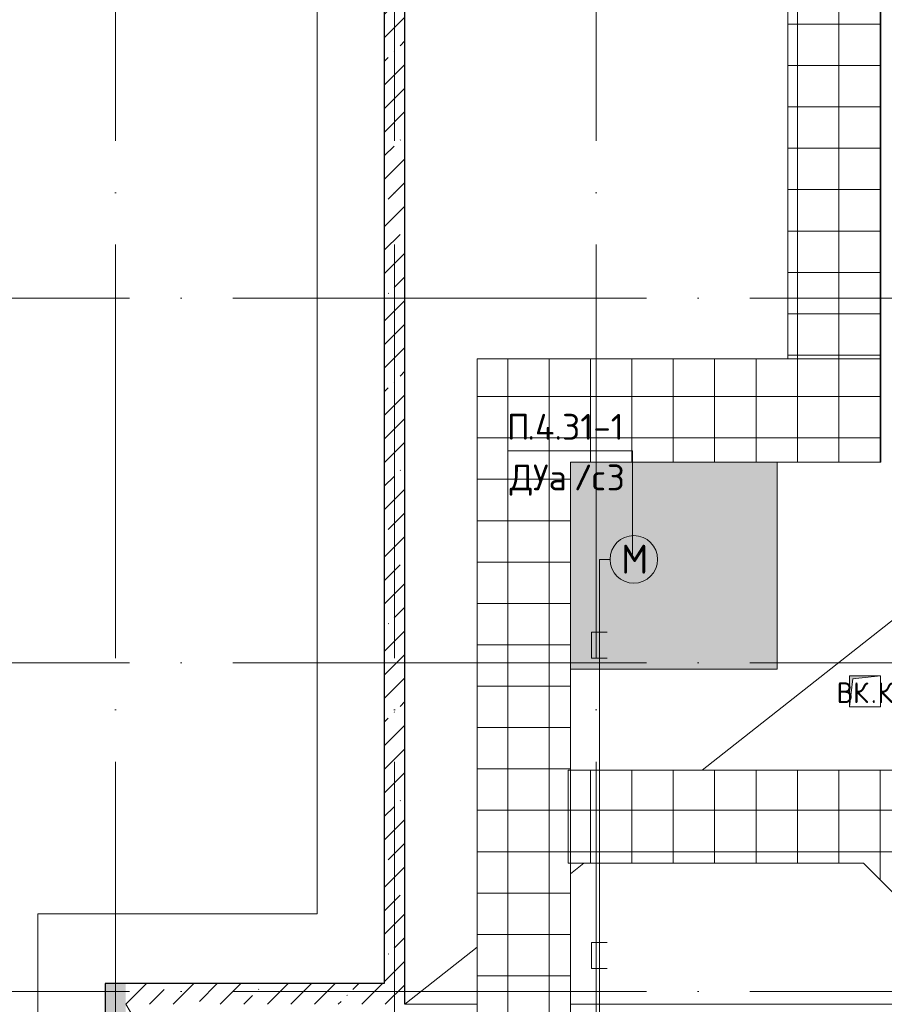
# Model space of a CAD drawing. Header units: millimetres. Extents: x -30540 to 143646, y -11730 to 123410.
# Tile 74 of 114: x 85680 to 94041, y 36525 to 46043. Entities that reach past the tile are written whole.
import ezdxf

# ---------------------------------------------------------------- set-up
doc = ezdxf.new("R2010")
doc.units = ezdxf.units.MM
doc.linetypes.add('ADSK_Линия сетки', pattern=[5000, 4000, -500, 0, -500])
for name, color, linetype, lineweight in [('A-____-NOTE-TEXT', 7, 'Continuous', 18), ('A-DETL-____-THIN', 7, 'Continuous', 9), ('A-FLOR-____-OTLN', 7, 'Continuous', 18), ('A-FLOR-____-PATT', 7, 'Continuous', 18), ('A-ROOF-____-OTLN', 7, 'Continuous', 18), ('A-ROOF-____-PATT', 7, 'Continuous', 18), ('A-WALL-____-MCUT', 7, 'Continuous', 40), ('A-WALL-____-PATT', 7, 'Continuous', 40), ('G-____-____-TEXT', 7, 'Continuous', 9), ('M-EQPM-____-OTLN', 7, 'Continuous', 18), ('S-GRID-____-OTLN', 7, 'Continuous', 9)]:
    doc.layers.add(name, color=color, linetype=linetype, lineweight=lineweight)
doc.layers.add('A-DETL-____-OTLN', color=7, linetype='Continuous', lineweight=9, true_color=0x00a600)
doc.styles.add('GOST Common', font='GOST_Common.ttf', dxfattribs={"height": 200})
doc.styles.add('GOST Common_1', font='GOST_Common.ttf', dxfattribs={"height": 280})
doc.styles.add('ISOCPEUR', font='isocpeur.ttf', dxfattribs={"height": 250})
pattern_1 = [(45, (0, 0), (-228.0985, 228.0985), []), (45, (228.1, 0), (-228.0985, 228.0985), [403.225, -80.645, 6.706, -73.939])]
pattern_2 = [(0, (0, 0), (0, 400), []), (90, (0, 0), (-400, 2e-14), [])]

# ---------------------------------------------------------------- blocks, each defined once
blk = doc.blocks.new('АР_Канал вертикальный прямоугольный - ВК_К-5757473-Кровля')
at = {"layer": 'M-EQPM-____-OTLN', "lineweight": 13, "true_color": 0xe2e2e2}
blk.add_hatch(color=254, dxfattribs=at).paths.add_polyline_path([(-150, -150), (-120, 120), (150, 150), (-150, 150), (-150, 118.3)])
at = {"layer": 'M-EQPM-____-OTLN', "color": 253, "lineweight": 13, "true_color": 0xaaaaaa}
for p, q in [((150, 150), (-150, 150)), ((-150, 150), (-150, -150)), ((150, 150), (-150, 150)), ((-150, 150), (-150, -150)), ((-150, -150), (-150, 150)), ((-150, 150), (150, 150)), ((-150, -150), (-120, 120)), ((-150, -150), (-120, 120)), ((-120, 120), (150, 150)), ((-120, 120), (150, 150)), ((150, -150), (150, 150)), ((150, 150), (150, -150)), ((-150, -150), (150, -150)), ((150, -150), (-150, -150))]:
    blk.add_line(p, q, dxfattribs=at)
blk = doc.blocks.new('Наметкина 10_РД_АР_К4_отсоединено_rvt-1-Кровля')
at = {"layer": 'A-FLOR-____-PATT', "lineweight": 5, "true_color": 0xf2f2f2}
blk.add_hatch(color=7, dxfattribs=at).paths.add_polyline_path([(93005.3, 39765), (93005.3, 41765), (91005.3, 41765), (91005.3, 39765)])
at = {"layer": 'A-ROOF-____-PATT', "lineweight": 5, "true_color": 0xe4e4e4}
h = blk.add_hatch(dxfattribs=at)
h.set_pattern_fill('FP_22', color=254, style=0, pattern_type=2)
h.set_pattern_definition(pattern_2)
h.paths.add_polyline_path([(94007.7, 42765), (94007.7, 49720), (95705.3, 49720), (95705.3, 53488.5), (95663.8, 53488.5), (95663.8, 54991.5), (95705.3, 54991.5), (95705.3, 55000), (98885.3, 55000), (98885.3, 49870), (99463.8, 49870), (99463.8, 49891.5), (101155.3, 49891.5), (101155.3, 52300), (99785.3, 52300), (99785.3, 53488.5), (99653.8, 53488.5), (99653.8, 54991.5), (99785.3, 54991.5), (99785.3, 55900), (94805.3, 55900), (94805.3, 50620), (93107.7, 50620), (93107.7, 42765), (93164, 42765)])
h = blk.add_hatch(dxfattribs=at)
h.set_pattern_fill('FP_22', color=254, style=0, pattern_type=2)
h.set_pattern_definition(pattern_2)
h.paths.add_polyline_path([(100274.1, 36575), (100274.1, 36870), (102656.9, 36870), (102656.9, 36575), (103556.9, 36575), (103556.9, 44496.5), (101965.3, 44496.5), (101965.3, 48330), (101226.8, 48330), (101226.8, 48258.5), (101065.3, 48258.5), (101065.3, 43596.5), (102656.9, 43596.5), (102656.9, 37770), (95231.4, 37770), (94212.3, 38789.1), (90982.3, 38789.1), (90982.3, 37889.1), (93839.5, 37889.1), (94858.6, 36870), (99374.1, 36870), (99374.1, 36575)])
h = blk.add_hatch(dxfattribs=at)
h.set_pattern_fill('FP_22', color=254, style=0, pattern_type=2)
h.set_pattern_definition(pattern_2)
h.paths.add_polyline_path([(91005.3, 35825), (91005.3, 41765), (94007.7, 41765), (94007.7, 42765), (90105.3, 42765), (90105.3, 35825)])
at = {"layer": 'A-WALL-____-PATT', "lineweight": 5, "true_color": 0xcccccc}
h = blk.add_hatch(dxfattribs=at)
h.set_pattern_fill('FP_19', color=254, style=0, pattern_type=2)
h.set_pattern_definition(pattern_1)
h.paths.add_polyline_path([(89405.3, 36525), (89405.3, 56400), (89205.3, 56400), (89205.3, 36525)])
h = blk.add_hatch(dxfattribs=at)
h.set_pattern_fill('FP_19', color=254, style=0, pattern_type=2)
h.set_pattern_definition(pattern_1)
h.paths.add_polyline_path([(86505.3, -5350), (86705.3, -5350), (86705.3, 36725), (86505.3, 36725), (86505.3, -5146.7)])
h = blk.add_hatch(dxfattribs=at)
h.set_pattern_fill('FP_19', color=254, style=0, pattern_type=2)
h.set_pattern_definition(pattern_1)
h.paths.add_polyline_path([(89205.3, 36525), (89205.3, 36725), (86705.3, 36725), (86705.3, 36525)])
at = {"layer": 'A-FLOR-____-OTLN', "color": 254, "lineweight": 13, "true_color": 0xcccccc}
for p, q in [((88555.3, 57250), (88555.3, 37400)), ((93005.3, 41765), (91005.3, 41765)), ((91005.3, 41765), (91005.3, 39765)), ((93005.3, 39765), (93005.3, 41765)), ((91005.3, 39765), (93005.3, 39765)), ((88555.3, 37400), (85855.3, 37400)), ((85855.3, 37400), (85855.3, -6000))]:
    blk.add_line(p, q, dxfattribs=at)
at = {"layer": 'A-ROOF-____-OTLN', "color": 254, "lineweight": 13, "true_color": 0xcccccc}
for p, q in [((93107.7, 50620), (93107.7, 42765)), ((94007.7, 42765), (94007.7, 49720)), ((90105.3, 42765), (94007.7, 42765)), ((90105.3, 42765), (90105.3, 35825)), ((94007.7, 42765), (94007.7, 41765)), ((94007.7, 41765), (93005.3, 41765)), ((92278.4, 38789.1), (95283.8, 41157.5)), ((91005.3, 35825), (91005.3, 39765)), ((90982.3, 38789.1), (94212.3, 38789.1)), ((90982.3, 37889.1), (90982.3, 38789.1)), ((93839.5, 37889.1), (90982.3, 37889.1)), ((91005.3, 37785.9), (91136.3, 37889.1)), ((94858.6, 36870), (93839.5, 37889.1)), ((89405.3, 36525), (90105.3, 37076.6)), ((91025.3, 29414.8), (86705.3, 36525)), ((90105.3, 36525), (89405.3, 36525)), ((89405.3, 36525), (90105.3, 36525)), ((99375.8, 36525), (91005.3, 36525)), ((91005.3, 36525), (99375.8, 36525))]:
    blk.add_line(p, q, dxfattribs=at)
at = {"layer": 'A-WALL-____-MCUT', "color": 254, "lineweight": 30, "true_color": 0xcccccc}
for p, q in [((89205.3, 56400), (89205.3, 36725)), ((89405.3, 36525), (89405.3, 56400)), ((86705.3, 36725), (86505.3, 36725)), ((86505.3, 36725), (86505.3, -5350)), ((89205.3, 36725), (86705.3, 36725))]:
    blk.add_line(p, q, dxfattribs=at)
at = {"layer": 'M-EQPM-____-OTLN', "color": 253, "lineweight": 5, "true_color": 0xaaaaaa}
blk.add_blockref('АР_Канал вертикальный прямоугольный - ВК_К-5757473-Кровля', (93855.3, 39550), dxfattribs=at)
at = {"layer": 'A-____-NOTE-TEXT', "color": 253, "lineweight": 5, "true_color": 0xaaaaaa, "char_height": 200, "attachment_point": 1, "style": 'GOST Common'}
for s, insert, width in [('ВК', (93580.1, 39637.2), 400.844), ('\\fGOST Common|b0|i0|c204|p34|;К', (93977, 39637.2), 192.405), ('\\fGOST Common|b0|i0|c204|p34|;.', (93910.8, 39637.2), 80.169)]:
    blk.add_mtext(s, dxfattribs=dict(at, insert=insert, width=width))

msp = doc.modelspace()

# ---------------------------------------------------------------- linework, layer by layer
at = {"layer": 'A-____-NOTE-TEXT', "color": 1, "lineweight": 9, "true_color": 0xff0000}
msp.add_circle((91618.4, 40826.2), 230, dxfattribs=at)
at = {"layer": 'A-DETL-____-OTLN', "color": 1, "true_color": 0xff0000}
for p, q in [((91285.3, 23825), (91285.3, 40825)), ((91285.3, 40825), (91385.3, 40825)), ((91360.3, 40122), (91210.3, 40122)), ((91210.3, 40122), (91210.3, 39872)), ((91210.3, 39872), (91360.3, 39872)), ((91360.3, 37122), (91210.3, 37122)), ((91210.3, 37122), (91210.3, 36872)), ((91210.3, 36872), (91360.3, 36872))]:
    msp.add_line(p, q, dxfattribs=at)
at = {"layer": 'A-DETL-____-THIN'}
for q in [(90405.7, 41873.9), (91605.7, 40873.9)]:
    msp.add_line((91605.7, 41873.9), q, dxfattribs=at)
at = {"layer": 'S-GRID-____-OTLN', "color": 253, "linetype": 'ADSK_Линия сетки', "true_color": 0xaaaaaa}
for p, q in [((86605.3, -10130.4), (86605.3, 56550)), ((89305.3, -10130.4), (89305.3, 56550)), ((91255.3, -10130.4), (91255.3, 56550)), ((111741.6, 43350), (78589.2, 43350)), ((111741.6, 39825), (78589.2, 39825)), ((111741.6, 36650), (78589.2, 36650))]:
    msp.add_line(p, q, dxfattribs=at)

# ---------------------------------------------------------------- block references
at = {"lineweight": 5}
msp.add_blockref('Наметкина 10_РД_АР_К4_отсоединено_rvt-1-Кровля', (0, 0), dxfattribs=at)

# ---------------------------------------------------------------- texts
at = {"layer": 'A-____-NOTE-TEXT', "color": 1, "lineweight": 9, "true_color": 0xff0000, "insert": (91495.6, 40968.1), "char_height": 280, "width": 304.641, "attachment_point": 1, "style": 'GOST Common_1'}
msp.add_mtext('\\fGOST Common|b0|i0|c204|p34|;М', dxfattribs=at)
at = {"layer": 'G-____-____-TEXT', "char_height": 250, "attachment_point": 1, "style": 'ISOCPEUR'}
for s, insert, width in [('\\fISOCPEUR|b0|i0|c204|p34|;П', (90391.2, 42232.6), 240.506), ('.4.31-1', (90589.6, 42232.6), 1138.396), ('ДУа', (90417.6, 41743.2), 753.586), ('\\fISOCPEUR|b0|i0|c204|p34|;/', (91039.4, 41743.2), 208.439), ('\\fISOCPEUR|b0|i0|c204|p34|;3', (91356.9, 41743.2), 208.439), ('\\fISOCPEUR|b0|i0|c204|p34|;с', (91211.4, 41743.2), 176.371)]:
    msp.add_mtext(s, dxfattribs=dict(at, insert=insert, width=width))

doc.saveas('drawing.dxf')
